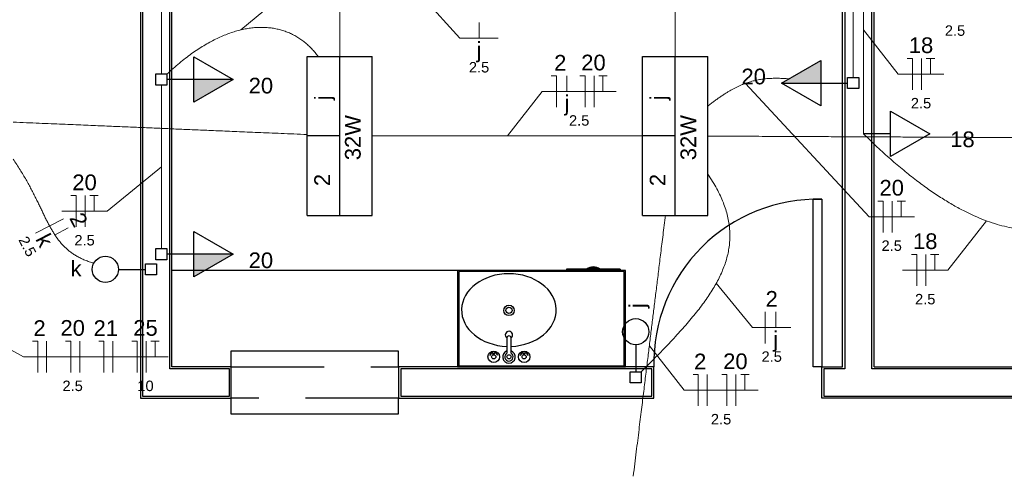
# Model space of a CAD drawing. Header units: feet. Extents: x -18 to 1038, y -110 to 48.
# Tile 43 of 199: x 8.39 to 13.08, y -1.3 to 0.88. Entities that reach past the tile are written whole.
import ezdxf

# ---------------------------------------------------------------- set-up
doc = ezdxf.new("R2010")
doc.units = ezdxf.units.FT
doc.header["$MEASUREMENT"] = 0
doc.linetypes.add('HIDDEN', pattern=[0.9525, 0.635, -0.3175])
doc.linetypes.add('JIS_02_1.2', pattern=[0.25, 0.125, -0.125])
for name, color, linetype in [('1', 1, 'Continuous'), ('ar-mob', 251, 'Continuous'), ('AR-SAN', 1, 'Continuous'), ('JANELA', 3, 'Continuous'), ('MOBILARIO', 8, 'Continuous'), ('P-SIMBOL', 5, 'Continuous'), ('parede', 5, 'Continuous'), ('porta', 3, 'Continuous'), ('PROJEÇÃO', 6, 'HIDDEN')]:
    doc.layers.add(name, color=color, linetype=linetype)
for name, color, linetype, lineweight in [('EL-Condutos', 4, 'Continuous', 5), ('EL-Fios (Fase 1)', 7, 'Continuous', 5), ('EL-Fios (Fase 2)', 7, 'Continuous', 5), ('EL-Fios (Fase 3)', 7, 'Continuous', 5), ('EL-Fios (Neutro)', 7, 'Continuous', 5), ('EL-Fios (Retorno)', 7, 'Continuous', 5), ('EL-Fios (Terra)', 7, 'Continuous', 5), ('EL-Textos fios', 7, 'Continuous', 5), ('Textos', 7, 'Continuous', 5)]:
    doc.layers.add(name, color=color, linetype=linetype, lineweight=lineweight)
doc.styles.add('Arial', font='arial.ttf')

msp = doc.modelspace()

# ---------------------------------------------------------------- hatches: boundary and pattern name
at = {"layer": 'P-SIMBOL', "linetype": 'Continuous'}
for points in [[(12.2083, 0.5756), (12.0208, 0.5756), (12.2083, 0.6839)], [(9.2174, 0.5924), (9.4049, 0.5924), (9.2174, 0.4842)], [(9.2174, -0.2416), (9.4049, -0.2416), (9.2174, -0.3498)]]:
    msp.add_hatch(color=256, dxfattribs=at).paths.add_polyline_path(points)

# ---------------------------------------------------------------- linework, layer by layer
at = {"layer": '1', "color": 251}
msp.add_arc((12.1928, -0.7594), 0.7803, 88.5312, 181.4688, dxfattribs=at)
at = {"layer": 'ar-mob'}
msp.add_lwpolyline([(10.4761, -0.3194), (9.1128, -0.3194)], dxfattribs=at)
at = {"layer": 'AR-SAN', "color": 251}
for p, q in [((11.2761, -0.3194), (10.4761, -0.3194)), ((10.4761, -0.3194), (10.4761, -0.7794)), ((11.2711, -0.3244), (10.4811, -0.3244)), ((10.4811, -0.3244), (10.4811, -0.7744)), ((10.9951, -0.3124), (10.9951, -0.3194)), ((11.0921, -0.3124), (10.9951, -0.3124)), ((11.1019, -0.3124), (11.0921, -0.3124)), ((11.1451, -0.3124), (11.1019, -0.3124)), ((11.1549, -0.3124), (11.1451, -0.3124)), ((11.2519, -0.3124), (11.1549, -0.3124)), ((11.2519, -0.3124), (11.2519, -0.3194)), ((11.2711, -0.7744), (11.2711, -0.3244)), ((11.2761, -0.7794), (11.2761, -0.3194)), ((10.4761, -0.7794), (11.2761, -0.7794)), ((10.4811, -0.7744), (11.2711, -0.7744))]:
    msp.add_line(p, q, dxfattribs=at)
for radius, start, end in [(0.0542, 54.6502, 125.3498), (0.0492, 63.956, 116.044)]:
    msp.add_arc((11.1235, -0.3566), radius, start, end, dxfattribs=at)
at = {"layer": 'EL-Condutos', "linetype": 'Continuous'}
for points in [[(12.3628, 2.175), (12.3628, 2.0997), (12.3628, 2.0292), (12.3628, 1.963), (12.3628, 1.9009), (12.3628, 1.8425), (12.3628, 1.7875), (12.3628, 1.7355), (12.3628, 1.6863), (12.3628, 1.6394), (12.3628, 1.5945), (12.3628, 1.5513), (12.3628, 1.5095), (12.3628, 1.4687), (12.3628, 1.4285), (12.3628, 1.3887), (12.3628, 1.3489), (12.3628, 1.3087), (12.3628, 1.2679), (12.3628, 1.2261), (12.3628, 1.1829), (12.3628, 1.138), (12.3628, 1.0911), (12.3628, 1.0419), (12.3628, 0.9899), (12.3628, 0.9349), (12.3628, 0.8765), (12.3628, 0.8144), (12.3628, 0.7483), (12.3628, 0.6777), (12.3628, 0.6024)], [(9.9132, 2.1492), (9.9132, 2.0876), (9.9132, 2.0287), (9.9132, 1.9723), (9.9132, 1.9184), (9.9132, 1.8667), (9.9132, 1.8169), (9.9132, 1.7689), (9.9132, 1.7225), (9.9132, 1.6776), (9.9132, 1.6337), (9.9132, 1.5909), (9.9132, 1.5489), (9.9132, 1.5075), (9.9132, 1.4665), (9.9132, 1.4256), (9.9132, 1.3848), (9.9132, 1.3438), (9.9132, 1.3024), (9.9132, 1.2604), (9.9132, 1.2176), (9.9132, 1.1737), (9.9132, 1.1288), (9.9132, 1.0824), (9.9132, 1.0344), (9.9132, 0.9846), (9.9132, 0.9329), (9.9132, 0.879), (9.9132, 0.8226), (9.9132, 0.7637), (9.9132, 0.7021)], [(11.514, 2.1492), (11.514, 2.0876), (11.514, 2.0287), (11.514, 1.9723), (11.514, 1.9184), (11.514, 1.8667), (11.514, 1.8169), (11.514, 1.7689), (11.514, 1.7225), (11.514, 1.6776), (11.514, 1.6337), (11.514, 1.5909), (11.514, 1.5489), (11.514, 1.5075), (11.514, 1.4665), (11.514, 1.4256), (11.514, 1.3848), (11.514, 1.3438), (11.514, 1.3024), (11.514, 1.2604), (11.514, 1.2176), (11.514, 1.1737), (11.514, 1.1288), (11.514, 1.0824), (11.514, 1.0344), (11.514, 0.9846), (11.514, 0.9329), (11.514, 0.879), (11.514, 0.8226), (11.514, 0.7637), (11.514, 0.7021)], [(9.0628, 1.8002), (9.0628, 1.7438), (9.0628, 1.6909), (9.0628, 1.6413), (9.0628, 1.5948), (9.0628, 1.5509), (9.0628, 1.5096), (9.0628, 1.4706), (9.0628, 1.4336), (9.0628, 1.3983), (9.0628, 1.3645), (9.0628, 1.332), (9.0628, 1.3005), (9.0628, 1.2697), (9.0628, 1.2395), (9.0628, 1.2095), (9.0628, 1.1795), (9.0628, 1.1492), (9.0628, 1.1185), (9.0628, 1.0869), (9.0628, 1.0544), (9.0628, 1.0207), (9.0628, 0.9854), (9.0628, 0.9483), (9.0628, 0.9093), (9.0628, 0.868), (9.0628, 0.8242), (9.0628, 0.7776), (9.0628, 0.728), (9.0628, 0.6751), (9.0628, 0.6188)], [(12.4128, 1.3261), (12.4128, 1.2781), (12.4128, 1.2332), (12.4128, 1.1912), (12.4128, 1.1518), (12.4128, 1.1148), (12.4128, 1.08), (12.4128, 1.0472), (12.4128, 1.0162), (12.4128, 0.9867), (12.4128, 0.9586), (12.4128, 0.9315), (12.4128, 0.9054), (12.4128, 0.8799), (12.4128, 0.8548), (12.4128, 0.8299), (12.4128, 0.8051), (12.4128, 0.78), (12.4128, 0.7545), (12.4128, 0.7284), (12.4128, 0.7013), (12.4128, 0.6731), (12.4128, 0.6437), (12.4128, 0.6126), (12.4128, 0.5799), (12.4128, 0.5451), (12.4128, 0.5081), (12.4128, 0.4687), (12.4128, 0.4267), (12.4128, 0.3818), (12.4128, 0.3337)], [(9.0892, 0.6181), (9.1189, 0.6453), (9.1484, 0.6707), (9.1778, 0.6942), (9.2069, 0.716), (9.2359, 0.7359), (9.2646, 0.754), (9.293, 0.7704), (9.3211, 0.785), (9.3489, 0.7979), (9.3763, 0.8091), (9.4033, 0.8186), (9.43, 0.8264), (9.4562, 0.8326), (9.482, 0.8371), (9.5072, 0.8401), (9.532, 0.8414), (9.5562, 0.8411), (9.5799, 0.8393), (9.603, 0.8359), (9.6255, 0.831), (9.6473, 0.8246), (9.6685, 0.8168), (9.6889, 0.8074), (9.7087, 0.7966), (9.7277, 0.7843), (9.746, 0.7707), (9.7634, 0.7556), (9.78, 0.7392), (9.7958, 0.7213), (9.8107, 0.7022)], [(9.0628, 0.5666), (9.0628, 0.5295), (9.0628, 0.4946), (9.0628, 0.4619), (9.0628, 0.4312), (9.0628, 0.4023), (9.0628, 0.3749), (9.0628, 0.3491), (9.0628, 0.3245), (9.0628, 0.3011), (9.0628, 0.2787), (9.0628, 0.257), (9.0628, 0.2361), (9.0628, 0.2156), (9.0628, 0.1954), (9.0628, 0.1754), (9.0628, 0.1554), (9.0628, 0.1353), (9.0628, 0.1148), (9.0628, 0.0938), (9.0628, 0.0722), (9.0628, 0.0498), (9.0628, 0.0263), (9.0628, 0.0018), (9.0628, -0.0241), (9.0628, -0.0514), (9.0628, -0.0803), (9.0628, -0.1111), (9.0628, -0.1438), (9.0628, -0.1786), (9.0628, -0.2157)], [(11.6697, 0.4653), (11.6853, 0.4777), (11.7006, 0.4894), (11.7156, 0.5003), (11.7301, 0.5105), (11.7444, 0.52), (11.7584, 0.5289), (11.772, 0.5371), (11.7854, 0.5447), (11.7986, 0.5516), (11.8115, 0.5581), (11.8243, 0.5639), (11.8368, 0.5692), (11.8492, 0.574), (11.8615, 0.5783), (11.8736, 0.5821), (11.8857, 0.5854), (11.8977, 0.5883), (11.9096, 0.5908), (11.9215, 0.5929), (11.9334, 0.5947), (11.9453, 0.596), (11.9572, 0.5971), (11.9692, 0.5978), (11.9812, 0.5982), (11.9934, 0.5984), (12.0056, 0.5983), (12.018, 0.598), (12.0306, 0.5975), (12.0433, 0.5968), (12.0562, 0.5959)], [(8.3557, 0.3891), (8.4195, 0.3864), (8.4797, 0.3838), (8.5367, 0.3814), (8.5906, 0.3791), (8.6418, 0.377), (8.6905, 0.3749), (8.7369, 0.3729), (8.7813, 0.3711), (8.8239, 0.3693), (8.865, 0.3675), (8.9049, 0.3658), (8.9437, 0.3642), (8.9818, 0.3626), (9.0194, 0.361), (9.0568, 0.3594), (9.0941, 0.3578), (9.1317, 0.3562), (9.1698, 0.3546), (9.2087, 0.353), (9.2485, 0.3513), (9.2897, 0.3495), (9.3323, 0.3477), (9.3767, 0.3459), (9.4231, 0.3439), (9.4717, 0.3418), (9.5229, 0.3397), (9.5769, 0.3374), (9.6339, 0.335), (9.6941, 0.3324), (9.7579, 0.3297)], [(12.4128, 0.3337), (12.4783, 0.2702), (12.5421, 0.212), (12.6042, 0.1589), (12.6646, 0.111), (12.7232, 0.0679), (12.7802, 0.0296), (12.8353, -0.0041), (12.8888, -0.0333), (12.9404, -0.0582), (12.9902, -0.0789), (13.0383, -0.0956), (13.0844, -0.1084), (13.1288, -0.1175), (13.1713, -0.123), (13.2119, -0.125), (13.2507, -0.1238), (13.2875, -0.1194), (13.3224, -0.1119), (13.3554, -0.1017), (13.3864, -0.0887), (13.4155, -0.0731), (13.4425, -0.0552), (13.4676, -0.0349), (13.4907, -0.0126), (13.5118, 0.0118), (13.5308, 0.038), (13.5477, 0.0658), (13.5626, 0.0952), (13.5754, 0.126), (13.5861, 0.1581)], [(10.0678, 0.3231), (10.1263, 0.3231), (10.1815, 0.3231), (10.2339, 0.3231), (10.2835, 0.3231), (10.3306, 0.3231), (10.3754, 0.3231), (10.4181, 0.3231), (10.459, 0.3231), (10.4984, 0.3231), (10.5363, 0.3231), (10.5732, 0.3231), (10.6091, 0.3231), (10.6443, 0.3231), (10.6791, 0.3231), (10.7136, 0.3231), (10.7482, 0.3231), (10.7829, 0.3231), (10.8182, 0.3231), (10.8541, 0.3231), (10.8909, 0.3231), (10.9289, 0.3231), (10.9682, 0.3231), (11.0091, 0.3231), (11.0519, 0.3231), (11.0967, 0.3231), (11.1438, 0.3231), (11.1933, 0.3231), (11.2457, 0.3231), (11.301, 0.3231), (11.3595, 0.3231)], [(11.6697, 0.3224), (11.7441, 0.3221), (11.8147, 0.3217), (11.8816, 0.3214), (11.9452, 0.3211), (12.0057, 0.3208), (12.0633, 0.3205), (12.1183, 0.3203), (12.1709, 0.32), (12.2214, 0.3198), (12.27, 0.3195), (12.317, 0.3193), (12.3626, 0.3191), (12.407, 0.3189), (12.4506, 0.3187), (12.4936, 0.3185), (12.5361, 0.3183), (12.5785, 0.3181), (12.6211, 0.3179), (12.6639, 0.3177), (12.7074, 0.3174), (12.7517, 0.3172), (12.7971, 0.317), (12.8438, 0.3168), (12.8922, 0.3166), (12.9423, 0.3163), (12.9945, 0.3161), (13.0491, 0.3158), (13.1063, 0.3155), (13.1662, 0.3153), (13.2293, 0.315)], [(8.3556, 0.2114), (8.3727, 0.1863), (8.3886, 0.1616), (8.4033, 0.1375), (8.4171, 0.114), (8.4299, 0.091), (8.4419, 0.0685), (8.4532, 0.0466), (8.4638, 0.0253), (8.474, 0.0046), (8.4837, -0.0155), (8.4931, -0.035), (8.5022, -0.054), (8.5112, -0.0723), (8.5202, -0.09), (8.5293, -0.1071), (8.5385, -0.1236), (8.548, -0.1394), (8.5579, -0.1546), (8.5682, -0.1692), (8.5791, -0.1831), (8.5906, -0.1963), (8.6029, -0.2089), (8.6161, -0.2208), (8.6302, -0.232), (8.6453, -0.2425), (8.6616, -0.2523), (8.6792, -0.2615), (8.6981, -0.2699), (8.7184, -0.2776), (8.7403, -0.2846)], [(11.3524, -0.8027), (11.3871, -0.7678), (11.4207, -0.7337), (11.4532, -0.7003), (11.4846, -0.6675), (11.5147, -0.6352), (11.5436, -0.6035), (11.5711, -0.5722), (11.5972, -0.5413), (11.6218, -0.5108), (11.6448, -0.4806), (11.6662, -0.4506), (11.6859, -0.4208), (11.7038, -0.3912), (11.7199, -0.3617), (11.7341, -0.3322), (11.7463, -0.3027), (11.7564, -0.2731), (11.7644, -0.2435), (11.7702, -0.2136), (11.7738, -0.1836), (11.775, -0.1533), (11.7738, -0.1226), (11.7702, -0.0916), (11.764, -0.0602), (11.7552, -0.0283), (11.7437, 0.0042), (11.7295, 0.0372), (11.7125, 0.0708), (11.6926, 0.1052), (11.6697, 0.1402)], [(11.4674, -0.0555), (11.4614, -0.1036), (11.4558, -0.1494), (11.4504, -0.1933), (11.4452, -0.2354), (11.4402, -0.2759), (11.4354, -0.315), (11.4308, -0.3528), (11.4262, -0.3895), (11.4218, -0.4254), (11.4175, -0.4606), (11.4132, -0.4953), (11.409, -0.5296), (11.4048, -0.5638), (11.4006, -0.598), (11.3963, -0.6325), (11.392, -0.6674), (11.3876, -0.7029), (11.3832, -0.7391), (11.3786, -0.7763), (11.3739, -0.8147), (11.369, -0.8544), (11.3639, -0.8956), (11.3586, -0.9385), (11.3531, -0.9833), (11.3473, -1.0301), (11.3413, -1.0792), (11.335, -1.1307), (11.3283, -1.1848), (11.3213, -1.2418), (11.3139, -1.3017)]]:
    msp.add_spline(points, degree=3, dxfattribs=at)
at = {"layer": 'EL-Condutos', "linetype": 'JIS_02_1.2'}
msp.add_spline([(3.0951, -0.8735), (3.8691, -0.9604), (4.5939, -1.0418), (5.273, -1.1181), (5.9099, -1.1896), (6.5082, -1.2567), (7.0713, -1.32), (7.6027, -1.3796), (8.1061, -1.4361), (8.5848, -1.4899), (9.0425, -1.5413), (9.4826, -1.5907), (9.9086, -1.6385), (10.3241, -1.6852), (10.7326, -1.731), (11.1375, -1.7765), (11.5424, -1.822), (11.9509, -1.8678), (12.3664, -1.9145), (12.7924, -1.9623), (13.2325, -2.0117), (13.6902, -2.0631), (14.1689, -2.1169), (14.6723, -2.1734), (15.2037, -2.2331), (15.7668, -2.2963), (16.3651, -2.3634), (17.002, -2.435), (17.6811, -2.5112), (18.4059, -2.5926), (19.1799, -2.6795)], degree=3, dxfattribs=at)
at = {"layer": 'EL-Fios (Fase 1)'}
for p, q in [((8.4623, -0.1412), (8.5954, -0.072)), ((11.9437, -0.6672), (11.9437, -0.5172)), ((8.5152, -0.8069), (8.5152, -0.6569)), ((8.8313, -0.8069), (8.8313, -0.6569)), ((11.667, -0.9661), (11.667, -0.8161))]:
    msp.add_line(p, q, dxfattribs=at)
at = {"layer": 'EL-Fios (Fase 2)'}
for p, q in [((12.6893, 0.5428), (12.6893, 0.6928)), ((12.7094, -0.3929), (12.7094, -0.2429)), ((8.9894, -0.8069), (8.9894, -0.6569))]:
    msp.add_line(p, q, dxfattribs=at)
at = {"layer": 'EL-Fios (Fase 3)'}
for p, q in [((11.1266, 0.4603), (11.1266, 0.6103)), ((8.6986, -0.1117), (8.6986, 0.0383)), ((12.5494, -0.1376), (12.5494, 0.0124)), ((8.6733, -0.8069), (8.6733, -0.6569)), ((11.8036, -0.9661), (11.8036, -0.8161))]:
    msp.add_line(p, q, dxfattribs=at)
at = {"layer": 'EL-Fios (Neutro)'}
for p, q in [((12.6214, 0.6928), (12.6464, 0.6928)), ((12.6464, 0.5428), (12.6464, 0.6928)), ((10.9222, 0.6103), (10.9472, 0.6103)), ((10.9472, 0.4603), (10.9472, 0.6103)), ((11.0588, 0.6103), (11.0838, 0.6103)), ((11.0838, 0.4603), (11.0838, 0.6103)), ((8.6307, 0.0383), (8.6557, 0.0383)), ((8.6557, -0.1117), (8.6557, 0.0383)), ((12.4815, 0.0124), (12.5065, 0.0124)), ((12.5065, -0.1376), (12.5065, 0.0124)), ((12.6415, -0.2429), (12.6665, -0.2429)), ((12.6665, -0.3929), (12.6665, -0.2429)), ((8.4474, -0.6569), (8.4724, -0.6569)), ((8.4724, -0.8069), (8.4724, -0.6569)), ((8.6054, -0.6569), (8.6304, -0.6569)), ((8.6304, -0.8069), (8.6304, -0.6569)), ((8.7635, -0.6569), (8.7885, -0.6569)), ((8.7885, -0.8069), (8.7885, -0.6569)), ((8.9215, -0.6569), (8.9465, -0.6569)), ((8.9465, -0.8069), (8.9465, -0.6569)), ((11.5991, -0.8161), (11.6241, -0.8161)), ((11.6241, -0.9661), (11.6241, -0.8161)), ((11.7358, -0.8161), (11.7608, -0.8161)), ((11.7608, -0.9661), (11.7608, -0.8161))]:
    msp.add_line(p, q, dxfattribs=at)
at = {"layer": 'EL-Fios (Retorno)'}
for p, q in [((10.5782, 0.7893), (10.5782, 0.8643)), ((10.9972, 0.5353), (10.9972, 0.6103)), ((8.5519, -0.151), (8.6185, -0.1164)), ((11.9937, -0.5922), (11.9937, -0.5172))]:
    msp.add_line(p, q, dxfattribs=at)
at = {"layer": 'EL-Fios (Terra)'}
for points in [[(12.7321, 0.6178), (12.7321, 0.6928), (12.7121, 0.6928), (12.7521, 0.6928)], [(11.1695, 0.5353), (11.1695, 0.6103), (11.1495, 0.6103), (11.1895, 0.6103)], [(8.7414, -0.0367), (8.7414, 0.0383), (8.7214, 0.0383), (8.7614, 0.0383)], [(12.5922, -0.0626), (12.5922, 0.0124), (12.5722, 0.0124), (12.6122, 0.0124)], [(12.7522, -0.3179), (12.7522, -0.2429), (12.7322, -0.2429), (12.7722, -0.2429)], [(9.0322, -0.7319), (9.0322, -0.6569), (9.0122, -0.6569), (9.0522, -0.6569)], [(11.8465, -0.8911), (11.8465, -0.8161), (11.8265, -0.8161), (11.8665, -0.8161)]]:
    msp.add_lwpolyline(points, dxfattribs=at)
at = {"layer": 'EL-Textos fios'}
for p, q in [((9.4422, 0.8295), (10.2111, 1.4685)), ((9.9132, 1.4256), (10.4868, 0.7893)), ((12.4128, 0.8299), (12.5785, 0.6178)), ((10.4868, 0.7893), (10.6696, 0.7893)), ((12.5785, 0.6178), (12.795, 0.6178)), ((11.8487, 0.5738), (12.4387, -0.0626)), ((10.7136, 0.3231), (10.8793, 0.5353)), ((10.8793, 0.5353), (11.2324, 0.5353)), ((9.0628, 0.1754), (8.8043, -0.0367)), ((8.5879, -0.0367), (8.8043, -0.0367)), ((12.4387, -0.0626), (12.6551, -0.0626)), ((12.9996, -0.0824), (12.8151, -0.3179)), ((12.5987, -0.3179), (12.8151, -0.3179)), ((11.7101, -0.38), (11.8831, -0.5922)), ((11.8831, -0.5922), (12.0659, -0.5922)), ((8.244, -0.6431), (8.4045, -0.7319)), ((11.3906, -0.679), (11.5563, -0.8911)), ((8.4045, -0.7319), (9.0951, -0.7319)), ((11.5563, -0.8911), (11.9093, -0.8911))]:
    msp.add_line(p, q, dxfattribs=at)
at = {"layer": 'JANELA', "color": 251}
for points in [[(9.1028, 3.6306), (9.7028, 3.6306), (9.7028, 3.7606), (8.3228, 3.7606), (8.3228, 3.6306), (8.9728, 3.6306), (8.9728, -0.9194), (9.3871, -0.9194), (9.3871, -0.7894), (9.1028, -0.7894)], [(12.4528, 3.6306), (12.5562, 3.6306), (12.5562, 3.7606), (11.7228, 3.7606), (11.7228, 3.6306), (12.3228, 3.6306), (12.3228, -0.7894), (12.2228, -0.7894), (12.2228, -0.9194), (16.1328, -0.9194), (16.1328, -0.7894), (12.4528, -0.7894)], [(10.2045, -0.9194), (11.4028, -0.9194), (11.4028, -0.7894), (10.2045, -0.7894)]]:
    msp.add_lwpolyline(points, close=True, dxfattribs=at)
at = {"layer": 'MOBILARIO', "color": 251, "linetype": 'Continuous'}
for p, q in [((10.7108, -0.6417), (10.7108, -0.7144)), ((10.7108, -0.6417), (10.7108, -0.7144)), ((10.7308, -0.7144), (10.7308, -0.6417)), ((10.7308, -0.7144), (10.7308, -0.6417)), ((10.6458, -0.7221), (10.6458, -0.7167)), ((10.6458, -0.7221), (10.6458, -0.7167)), ((10.6508, -0.722), (10.6508, -0.7167)), ((10.6508, -0.722), (10.6508, -0.7167)), ((10.7908, -0.7221), (10.7908, -0.7167)), ((10.7908, -0.7221), (10.7908, -0.7167)), ((10.7958, -0.722), (10.7958, -0.7167)), ((10.7958, -0.722), (10.7958, -0.7167))]:
    msp.add_line(p, q, dxfattribs=at)
for centre, radius in [((10.7209, -0.5099), 0.025), ((10.7209, -0.5099), 0.015), ((10.6483, -0.7317), 0.0275), ((10.6483, -0.7317), 0.0275), ((10.7933, -0.7317), 0.0275), ((10.7933, -0.7317), 0.0275), ((10.6483, -0.7317), 0.01), ((10.6483, -0.7317), 0.01), ((10.6483, -0.7117), 0.00559), ((10.6483, -0.7117), 0.00559), ((10.7208, -0.7317), 0.01), ((10.7208, -0.7317), 0.01), ((10.7933, -0.7317), 0.01), ((10.7933, -0.7317), 0.01), ((10.7933, -0.7117), 0.00559), ((10.7933, -0.7117), 0.00559)]:
    msp.add_circle(centre, radius, dxfattribs=at)
for centre, radius, start, end in [((10.721, -0.627), 0.0175, 303.8654, 234.2033), ((10.721, -0.627), 0.0175, 303.8654, 234.2033), ((10.7208, -0.6417), 0.01, 0, 180), ((10.7208, -0.6417), 0.01, 0, 180), ((10.7208, -0.7317), 0.03, 109.6514, 70.3603), ((10.7208, -0.7317), 0.03, 109.6514, 70.3603), ((10.6483, -0.7317), 0.02, 105.2407, 164.2093), ((10.6483, -0.7317), 0.02, 105.2407, 164.2093), ((10.6483, -0.7317), 0.02, 16.4413, 74.0789), ((10.6483, -0.7317), 0.02, 16.4413, 74.0789), ((10.7208, -0.7317), 0.02, 120.3431, 59.7554), ((10.7208, -0.7317), 0.02, 120.3431, 59.7554), ((10.7933, -0.7317), 0.02, 106.12, 164.0884), ((10.7933, -0.7317), 0.02, 106.12, 164.0884), ((10.7933, -0.7317), 0.02, 16.2342, 73.9047), ((10.7933, -0.7317), 0.02, 16.2342, 73.9047)]:
    msp.add_arc(centre, radius, start, end, dxfattribs=at)
msp.add_ellipse((10.7205, -0.5083), major_axis=(-0.2257, 0), ratio=0.76869, start_param=1.616237, end_param=7.810769, dxfattribs=at)
at = {"layer": 'P-SIMBOL'}
for p, q in [((9.2174, 0.7007), (9.4049, 0.5924)), ((9.2174, 0.4842), (9.2174, 0.7007)), ((9.7576, 0.7024), (10.0689, 0.7024)), ((9.7576, -0.0561), (9.7576, 0.7024)), ((9.9132, -0.0561), (9.9132, 0.7024)), ((10.0689, -0.0561), (10.0689, 0.7024)), ((11.3583, 0.7024), (11.6697, 0.7024)), ((11.3583, -0.0561), (11.3583, 0.7024)), ((11.514, -0.0561), (11.514, 0.7024)), ((11.6697, -0.0561), (11.6697, 0.7024)), ((12.0208, 0.5756), (12.2083, 0.6839)), ((12.2083, 0.6839), (12.2083, 0.4674)), ((9.0363, 0.5659), (9.0363, 0.6189)), ((9.0363, 0.6189), (9.0894, 0.6189)), ((9.0894, 0.6189), (9.0894, 0.5659)), ((9.0894, 0.5659), (9.0363, 0.5659)), ((9.2174, 0.5924), (9.0894, 0.5924)), ((9.4049, 0.5924), (9.2174, 0.5924)), ((9.4049, 0.5924), (9.2174, 0.4842)), ((12.0208, 0.5756), (12.2083, 0.5756)), ((12.2083, 0.4674), (12.0208, 0.5756)), ((12.2083, 0.5756), (12.3363, 0.5756)), ((12.3363, 0.5491), (12.3363, 0.6021)), ((12.3363, 0.6021), (12.3894, 0.6021)), ((12.3894, 0.6021), (12.3894, 0.5491)), ((12.3894, 0.5491), (12.3363, 0.5491)), ((12.5408, 0.442), (12.7283, 0.3337)), ((12.5408, 0.2255), (12.5408, 0.442)), ((12.5408, 0.3337), (12.4128, 0.3337)), ((12.7283, 0.3337), (12.5408, 0.2255)), ((9.9132, 0.3231), (9.7576, 0.3231)), ((11.514, 0.3231), (11.3583, 0.3231)), ((9.7576, -0.0561), (10.0689, -0.0561)), ((11.3583, -0.0561), (11.6697, -0.0561)), ((9.2174, -0.1333), (9.4049, -0.2416)), ((9.2174, -0.3498), (9.2174, -0.1333)), ((9.0363, -0.2681), (9.0363, -0.215)), ((9.0363, -0.215), (9.0894, -0.215)), ((9.0894, -0.215), (9.0894, -0.2681)), ((9.0894, -0.2681), (9.0363, -0.2681)), ((9.2174, -0.2416), (9.0894, -0.2416)), ((9.4049, -0.2416), (9.2174, -0.2416)), ((9.4049, -0.2416), (9.2174, -0.3498)), ((8.8578, -0.3139), (8.9863, -0.3139)), ((8.9863, -0.3405), (8.9863, -0.2874)), ((8.9863, -0.2874), (9.0394, -0.2874)), ((9.0394, -0.2874), (9.0394, -0.3405)), ((9.0394, -0.3405), (8.9863, -0.3405)), ((11.3258, -0.6743), (11.3258, -0.8028)), ((11.2993, -0.8028), (11.3523, -0.8028)), ((11.2993, -0.8559), (11.2993, -0.8028)), ((11.3523, -0.8028), (11.3523, -0.8559)), ((11.3523, -0.8559), (11.2993, -0.8559))]:
    msp.add_line(p, q, dxfattribs=at)
for centre in [(8.7953, -0.3139), (11.3258, -0.6118)]:
    msp.add_circle(centre, 0.0625, dxfattribs=at)
at = {"layer": 'parede', "color": 251}
for p, q in [((8.9628, 3.6206), (8.9628, -0.9294)), ((9.1128, -0.7794), (9.1128, 3.6206)), ((12.3128, -0.7794), (12.3128, 3.6206)), ((9.3945, -0.7794), (9.3945, -0.9294)), ((12.2128, -0.7794), (12.3128, -0.7794)), ((12.2128, -0.9294), (12.2128, -0.7794)), ((12.4628, -0.7794), (16.1428, -0.7794)), ((16.1428, -0.9294), (12.2128, -0.9294))]:
    msp.add_line(p, q, dxfattribs=at)
for points in [[(12.4628, -0.7794), (12.4628, 3.6206), (12.5662, 3.6206)], [(9.3945, -0.7794), (9.1128, -0.7794)], [(8.9628, -0.9294), (9.3945, -0.9294)]]:
    msp.add_lwpolyline(points, dxfattribs=at)
msp.add_lwpolyline([(10.1945, -0.9294), (11.4128, -0.9294), (11.4128, -0.7794), (10.1945, -0.7794)], close=True, dxfattribs=at)
at = {"layer": 'porta', "color": 251}
msp.add_lwpolyline([(12.2128, 0.0206), (12.2128, -0.7794), (12.1728, -0.7794), (12.1728, 0.0206)], close=True, dxfattribs=at)
for points in [[(10.1945, -0.7794), (10.1945, -0.7044), (9.3945, -0.7044), (9.3945, -0.7794)], [(9.3945, -0.9294), (9.3945, -1.0044), (10.1945, -1.0044), (10.1945, -0.9294)]]:
    msp.add_lwpolyline(points, dxfattribs=at)
at = {"layer": 'PROJEÇÃO', "color": 251, "ltscale": 0.7}
for p, q in [((9.3945, -0.7794), (10.1945, -0.7794)), ((10.1945, -0.9294), (9.3945, -0.9294))]:
    msp.add_line(p, q, dxfattribs=at)

# ---------------------------------------------------------------- texts
at = {"layer": 'EL-Textos fios', "attachment_point": 8, "line_spacing_factor": 0.6, "style": 'Arial'}
for s, insert, char_height, width in [('2.5', (12.8489, 0.8004), 0.05, 0.194131), ('18', (12.6868, 0.7176), 0.075, 0.233003), ('j', (10.5782, 0.6745), 0.075, 0.046532), ('2', (10.9655, 0.635), 0.075, 0.116502), ('20', (11.1241, 0.635), 0.075, 0.233003), ('2.5', (10.5782, 0.6253), 0.05, 0.194131), ('j', (10.9972, 0.4205), 0.075, 0.046532), ('2.5', (12.6868, 0.4538), 0.05, 0.194131), ('2.5', (11.0558, 0.3713), 0.05, 0.194131), ('20', (8.6961, 0.063), 0.075, 0.233003), ('20', (12.5469, 0.0371), 0.075, 0.233003), ('2.5', (8.6961, -0.2007), 0.05, 0.194131), ('18', (12.7069, -0.2181), 0.075, 0.233003), ('2.5', (12.5469, -0.2266), 0.05, 0.194131), ('2', (11.9745, -0.4924), 0.075, 0.116502), ('2.5', (12.7069, -0.4819), 0.05, 0.194131), ('2', (8.4813, -0.6321), 0.075, 0.116502), ('20', (8.6394, -0.6321), 0.075, 0.233003), ('21', (8.7974, -0.6321), 0.075, 0.233003), ('25', (8.9869, -0.6321), 0.075, 0.233003), ('j', (11.9937, -0.7069), 0.075, 0.046532), ('2', (11.6331, -0.7914), 0.075, 0.116502), ('20', (11.8011, -0.7914), 0.075, 0.233003), ('2.5', (11.9745, -0.7562), 0.05, 0.194131), ('2.5', (8.6394, -0.8959), 0.05, 0.194131), ('10', (8.9869, -0.8959), 0.05, 0.155335), ('2.5', (11.7328, -1.0551), 0.05, 0.194131)]:
    msp.add_mtext(s, dxfattribs=dict(at, insert=insert, char_height=char_height, width=width))
at = {"layer": 'EL-Textos fios', "attachment_point": 8, "rotation": 297.4682, "line_spacing_factor": 0.6, "style": 'Arial'}
for s, insert, char_height, width in [('2', (8.635, -0.0944), 0.075, 0.116502), ('k', (8.4721, -0.1925), 0.075, 0.10484), ('2.5', (8.4009, -0.2161), 0.05, 0.194131)]:
    msp.add_mtext(s, dxfattribs=dict(at, insert=insert, char_height=char_height, width=width))
at = {"layer": 'Textos', "char_height": 0.075, "line_spacing_factor": 0.6, "style": 'Arial'}
for s, insert, width, attachment_point in [('20', (11.8883, 0.5683), 0.233003, 8), ('20', (9.5374, 0.5247), 0.233003, 8), ('18', (12.8845, 0.2684), 0.233003, 8), ('20', (9.5374, -0.3093), 0.233003, 8), ('k', (8.6818, -0.3477), 0.10484, 9)]:
    msp.add_mtext(s, dxfattribs=dict(at, insert=insert, width=width, attachment_point=attachment_point))
at = {"layer": 'Textos', "char_height": 0.075, "rotation": 90.0002, "line_spacing_factor": 0.6, "style": 'Arial'}
for s, insert, width, attachment_point in [('j', (9.8917, 0.5051), 0.046532, 8), ('j', (11.4925, 0.5051), 0.046532, 8), ('32W', (10.0145, 0.315), 0.430793, 8), ('32W', (11.6152, 0.315), 0.430793, 8), ('2', (9.867, 0.1126), 0.116502, 8), ('2', (11.4677, 0.1126), 0.116502, 8), ('j', (11.3918, -0.4984), 0.046532, 7)]:
    msp.add_mtext(s, dxfattribs=dict(at, insert=insert, width=width, attachment_point=attachment_point))

doc.saveas('drawing.dxf')
